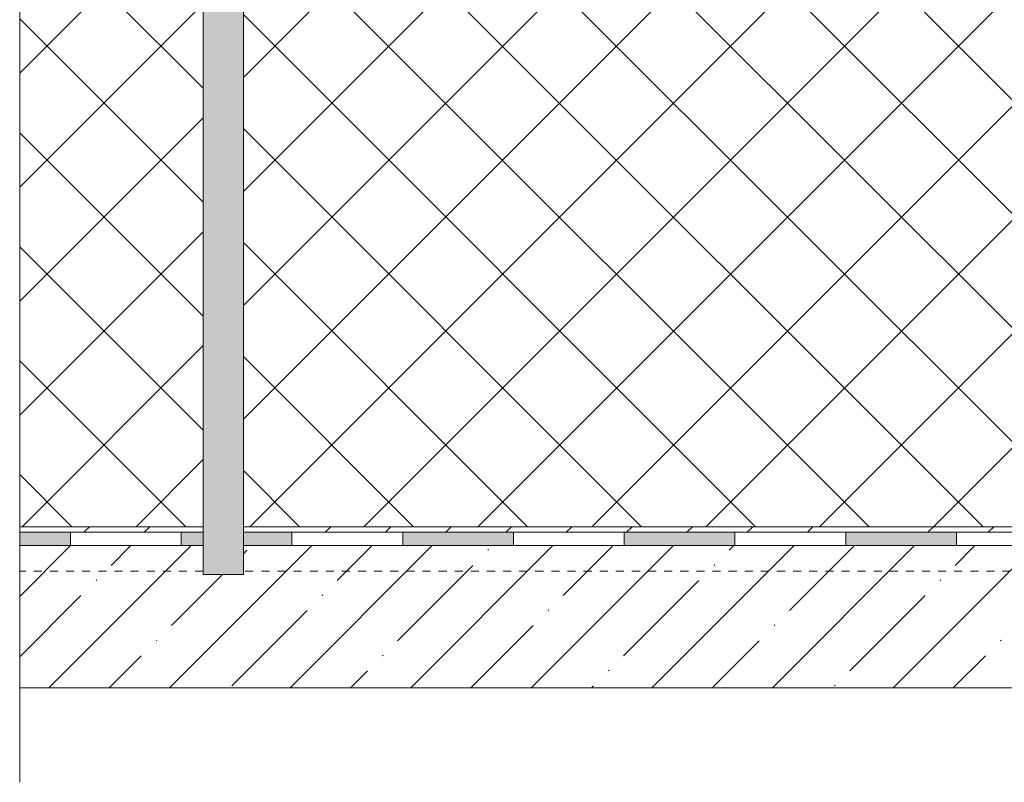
# Model space of a CAD drawing. Header units: millimetres. Extents: x 10958 to 12779, y 32662 to 34860.
# Tile 1 of 15: x 10978 to 11345, y 32776 to 33060. Entities that reach past the tile are written whole.
import ezdxf

# ---------------------------------------------------------------- set-up
doc = ezdxf.new("R2010")
doc.units = ezdxf.units.MM
doc.linetypes.add('Штрих_3_3_', pattern=[6, 3, -3])
for name, color, linetype, lineweight in [('01_Сплошная_Черная_1', 7, 'Continuous', 9), ('01_Сплошная_Черная_2', 7, 'Continuous', 20), ('_Hidden Lines_', 7, 'Штрих_3_3_', 20), ('_Thin Lines_', 7, 'Continuous', 9), ('Detail Items', 7, 'Continuous', 20), ('Тонкие линии', 7, 'Continuous', 9)]:
    doc.layers.add(name, color=color, linetype=linetype, lineweight=lineweight)

# ---------------------------------------------------------------- blocks, each defined once
blk = doc.blocks.new('TN_ANN_Разрыв - 30-2777028-5_11 Примыкание к шахте террасы со стенкой из монолита')
at = {"layer": 'Detail Items'}
blk.add_line((11418.82, 32811.24), (10978.32, 32811.24), dxfattribs=at)
blk = doc.blocks.new('TN_LIN_Линия1 - Праймер битумный ТехноНИКОЛЬ _01-2750268-5_11 Примыкание к шахте террасы со стенкой из монолита')
at = {"layer": '_Hidden Lines_'}
for p, q in [((11046.61, 32854.66), (10978.32, 32854.66)), ((11629.32, 32854.66), (11061.61, 32854.66))]:
    blk.add_line(p, q, dxfattribs=at)
blk = doc.blocks.new('TN_WP_Гидроизоляция - Техноэласт ЭПП-2770127-5_11 Примыкание к шахте террасы со стенкой из монолита')
at = {"layer": 'Тонкие линии', "lineweight": 20}
for points in [[(10978.32, 32864.19), (10997.18, 32864.19), (10997.18, 32869.19), (10978.32, 32869.11), (10978.32, 32864.53)], [(11162.18, 32864.19), (11162.18, 32869.19), (11120.93, 32869.19), (11120.93, 32864.19)], [(11244.68, 32864.19), (11244.68, 32869.19), (11203.43, 32869.19), (11203.43, 32864.19)], [(11317.57, 32864.19), (11327.18, 32864.19), (11327.18, 32869.19), (11285.93, 32869.19), (11285.93, 32864.19)]]:
    blk.add_hatch(color=256, dxfattribs=at).paths.add_polyline_path(points)
h = blk.add_hatch(color=256, dxfattribs=at)
h.paths.add_polyline_path([(11046.61, 32864.19), (11046.61, 32869.19), (11038.43, 32869.19), (11038.43, 32864.19)])
h.paths.add_polyline_path([(11079.68, 32864.19), (11079.68, 32869.19), (11061.61, 32869.19), (11061.61, 32864.19)])
at = {"layer": 'Detail Items'}
for p, q in [((10997.18, 32869.19), (10978.32, 32869.19)), ((10997.18, 32864.19), (10997.18, 32869.19)), ((11046.61, 32869.19), (11038.43, 32869.19)), ((11038.43, 32869.19), (11038.43, 32864.19)), ((11079.68, 32869.19), (11061.61, 32869.19)), ((11079.68, 32864.19), (11079.68, 32869.19)), ((11162.18, 32869.19), (11120.93, 32869.19)), ((11120.93, 32869.19), (11120.93, 32864.19)), ((11162.18, 32864.19), (11162.18, 32869.19)), ((11244.68, 32869.19), (11203.43, 32869.19)), ((11203.43, 32869.19), (11203.43, 32864.19)), ((11244.68, 32864.19), (11244.68, 32869.19)), ((11327.18, 32869.19), (11285.93, 32869.19)), ((11285.93, 32869.19), (11285.93, 32864.19)), ((11327.18, 32864.19), (11327.18, 32869.19)), ((10978.32, 32864.19), (10997.18, 32864.19)), ((11038.43, 32864.19), (11046.61, 32864.19)), ((11061.61, 32864.19), (11079.68, 32864.19)), ((11120.93, 32864.19), (11162.18, 32864.19)), ((11203.43, 32864.19), (11244.68, 32864.19)), ((11285.93, 32864.19), (11327.18, 32864.19))]:
    blk.add_line(p, q, dxfattribs=at)
at = {"layer": 'Тонкие линии'}
for p, q in [((11038.43, 32869.19), (10997.18, 32869.19)), ((11120.93, 32869.19), (11079.68, 32869.19)), ((11203.43, 32869.19), (11162.18, 32869.19)), ((11285.93, 32869.19), (11244.68, 32869.19)), ((11368.43, 32869.19), (11327.18, 32869.19)), ((10997.18, 32864.19), (11038.43, 32864.19)), ((11079.68, 32864.19), (11120.93, 32864.19)), ((11162.18, 32864.19), (11203.43, 32864.19)), ((11244.68, 32864.19), (11285.93, 32864.19)), ((11327.18, 32864.19), (11368.43, 32864.19))]:
    blk.add_line(p, q, dxfattribs=at)
blk = doc.blocks.new('TN_ANN_Разрыв - 30-2777073-5_11 Примыкание к шахте террасы со стенкой из монолита')
at = {"layer": 'Detail Items'}
for p, q in [((10978.32, 33086.06), (10978.32, 33376.06)), ((10978.32, 32776.06), (10978.32, 33066.06))]:
    blk.add_line(p, q, dxfattribs=at)

msp = doc.modelspace()

# ---------------------------------------------------------------- hatches: boundary and pattern name
at = {"layer": 'Detail Items'}
msp.add_hatch(color=256, dxfattribs=at).paths.add_polyline_path([(11046.61, 32853.41), (11061.61, 32853.41), (11061.61, 33371.32), (11046.61, 33371.32), (11046.61, 32864.19)])
at = {"layer": 'Detail Items', "lineweight": 9}
h = msp.add_hatch(dxfattribs=at)
h.set_pattern_fill('FP_2', color=256, style=0, pattern_type=2)
h.set_pattern_definition([(45, (0, 0), (-21.213203, 21.213203), []), (135, (0, 0), (-21.213203, -21.213203), [])])
h.paths.add_polyline_path([(11606.43, 32871.24), (11629.32, 32871.24), (11629.32, 33071.24), (11620.41, 33071.24), (11620.41, 32878.74), (11624.97, 32878.65), (11625.57, 32878.4), (11626.09, 32878.01), (11626.49, 32877.49), (11626.74, 32876.88), (11626.82, 32876.24), (11626.74, 32875.59), (11626.49, 32874.99), (11626.09, 32874.47), (11625.57, 32874.07), (11624.97, 32873.82), (11624.32, 32873.74), (11428.67, 32873.82), (11428.07, 32874.07), (11427.55, 32874.47), (11427.16, 32874.99), (11426.91, 32875.59), (11426.82, 32876.24), (11426.91, 32876.88), (11427.16, 32877.49), (11427.55, 32878.01), (11428.07, 32878.4), (11428.67, 32878.65), (11429.32, 32878.74), (11615.41, 32878.74), (11615.41, 33071.24), (11061.61, 33071.24), (11061.61, 32871.24), (11575.57, 32871.24)])
h.paths.add_polyline_path([(11046.61, 32871.24), (11046.61, 33071.24), (10998.08, 33071.24), (10998.32, 33071.06), (10978.32, 33066.06), (10978.32, 32871.24), (10998.32, 32871.24)])
h = msp.add_hatch(dxfattribs=at)
h.set_pattern_fill('FP_1', color=256, style=0, pattern_type=2)
h.set_pattern_definition([(45, (0, 0), (-22.45064, 22.45064), []), (45, (22.45, 0), (-22.45064, 22.45064), [39.688, -7.938, 0.33528, -7.602])])
h.paths.add_polyline_path([(11750.87, 32811.24), (11879.32, 32811.24), (11879.32, 32871.24), (11061.61, 32871.24), (11061.61, 32869.19), (11616.58, 32869.11), (11617.18, 32868.86), (11617.7, 32868.46), (11618.09, 32867.94), (11618.34, 32867.34), (11618.43, 32866.69), (11618.34, 32866.04), (11618.09, 32865.44), (11617.7, 32864.92), (11617.18, 32864.53), (11616.58, 32864.28), (11615.93, 32864.19), (11061.61, 32864.19), (11061.61, 32853.41), (11046.61, 32853.41), (11046.61, 32864.19), (10978.32, 32864.19), (10978.32, 32811.24), (11418.82, 32811.24), (11423.82, 32831.24), (11438.82, 32811.24), (11678.65, 32811.24)])
h.paths.add_polyline_path([(10978.32, 32869.19), (11046.61, 32869.19), (11046.61, 32871.24), (10978.32, 32871.24)])

# ---------------------------------------------------------------- linework, layer by layer
at = {"layer": '01_Сплошная_Черная_1'}
for p, q in [((11046.61, 33371.32), (11046.61, 32853.41)), ((11061.61, 32853.41), (11061.61, 33371.32)), ((11046.61, 32853.41), (11061.61, 32853.41))]:
    msp.add_line(p, q, dxfattribs=at)
at = {"layer": '01_Сплошная_Черная_2'}
for p, q in [((11046.61, 32871.24), (10978.32, 32871.24)), ((11629.32, 32871.24), (11061.61, 32871.24))]:
    msp.add_line(p, q, dxfattribs=at)
at = {"layer": '_Thin Lines_'}
for p, q in [((10978.32, 32871.24), (11046.61, 32871.24)), ((11061.61, 32871.24), (11629.32, 32871.24))]:
    msp.add_line(p, q, dxfattribs=at)

# ---------------------------------------------------------------- block references
at = {"layer": 'Detail Items'}
for name in ['TN_ANN_Разрыв - 30-2777073-5_11 Примыкание к шахте террасы со стенкой из монолита', 'TN_WP_Гидроизоляция - Техноэласт ЭПП-2770127-5_11 Примыкание к шахте террасы со стенкой из монолита', 'TN_LIN_Линия1 - Праймер битумный ТехноНИКОЛЬ _01-2750268-5_11 Примыкание к шахте террасы со стенкой из монолита', 'TN_ANN_Разрыв - 30-2777028-5_11 Примыкание к шахте террасы со стенкой из монолита']:
    msp.add_blockref(name, (0, 0), dxfattribs=at)

doc.saveas('drawing.dxf')
